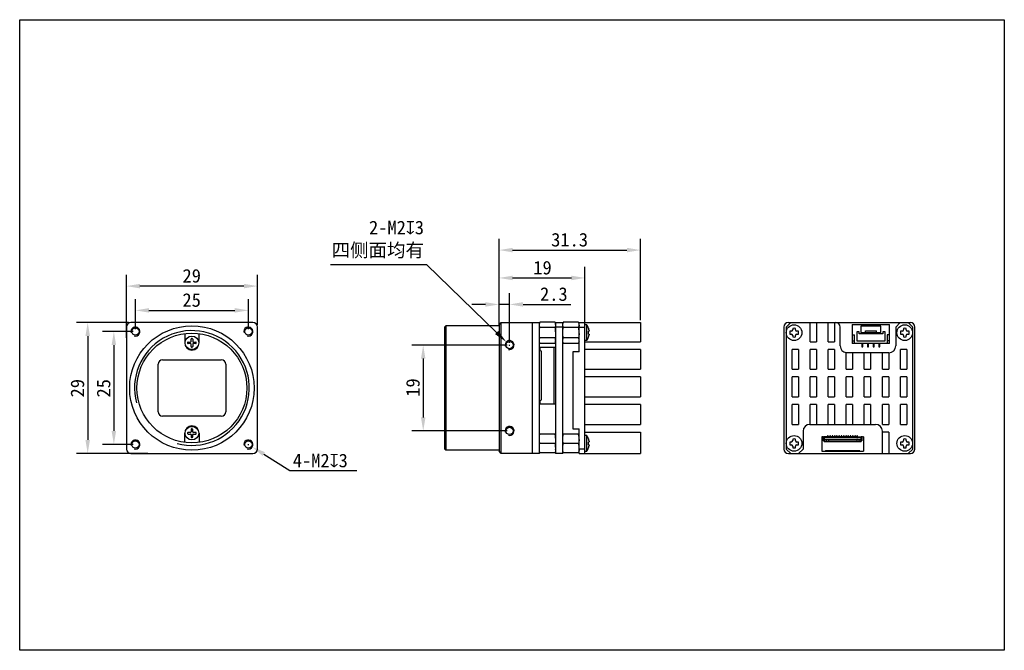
# Model space of a CAD drawing. Header units: millimetres. Extents: x 41 to 259, y 71 to 210.
import ezdxf

# ---------------------------------------------------------------- set-up
doc = ezdxf.new("R2010")
doc.units = ezdxf.units.MM
doc.header["$LTSCALE"] = 16.335
doc.header["$PDMODE"] = 3
doc.header["$PDSIZE"] = 8
doc.layers.get('0').update_dxf_attribs({"linetype": 'CONTINUOUS'})
doc.layers.get('Defpoints').update_dxf_attribs({"linetype": 'CONTINUOUS'})
for name, color, linetype in [('00_COMPONENTS', 7, 'CONTINUOUS'), ('20_ALL_FEATURES', 7, 'CONTINUOUS'), ('51__DRAFT_DIMS', 7, 'CONTINUOUS')]:
    doc.layers.add(name, color=color, linetype=linetype)
doc.styles.get("Standard").update_dxf_attribs({"font": 'simfang.ttf'})
doc.dimstyles.new('DIMSTYLE_1', dxfattribs={"dimtxt": 3, "dimasz": 3, "dimexe": 2.5, "dimexo": 0.5, "dimgap": 0.75, "dimtad": 1, "dimdsep": 46, "dimtxsty": 'Standard', "dimblk": '_FILLED', "dimblk1": '_FILLED', "dimblk2": '_FILLED', "dimcen": 0.09, "dimclrt": 3, "dimazin": 2, "dimtp": 0.2, "dimtm": 0.2, "dimtfac": 1, "dimtofl": 0, "dimtmove": 0, "dimatfit": 3, "dimldrblk": '_FILLED', "dimfxl": 1, "dimtolj": 1, "dimarcsym": 0})
doc.dimstyles.new('DIMSTYLE_2', dxfattribs={"dimtxt": 3, "dimasz": 3, "dimexe": 2.5, "dimexo": 0.5, "dimgap": 0.75, "dimtad": 1, "dimdec": 1, "dimdsep": 46, "dimtxsty": 'Standard', "dimblk": '_FILLED', "dimblk1": '_FILLED', "dimblk2": '_FILLED', "dimcen": 0.09, "dimclrt": 3, "dimadec": 1, "dimazin": 2, "dimtp": 0.1, "dimtm": 0.1, "dimtfac": 1, "dimtdec": 1, "dimtofl": 0, "dimtmove": 0, "dimatfit": 3, "dimldrblk": '_FILLED', "dimfxl": 1, "dimtolj": 1, "dimarcsym": 0})
doc.dimstyles.new('DIMSTYLE_3', dxfattribs={"dimtxt": 3, "dimasz": 3, "dimexe": 2.5, "dimexo": 0.5, "dimgap": 0.75, "dimtad": 1, "dimdec": 1, "dimdsep": 46, "dimtxsty": 'Standard', "dimblk": '_FILLED', "dimblk1": '_FILLED', "dimblk2": '_FILLED', "dimcen": 0.09, "dimclrt": 3, "dimadec": 1, "dimazin": 2, "dimtp": 0.2, "dimtm": 0.2, "dimtfac": 1, "dimtdec": 1, "dimtofl": 0, "dimtmove": 0, "dimatfit": 3, "dimldrblk": '_FILLED', "dimfxl": 1, "dimtolj": 1, "dimarcsym": 0})
doc.dimstyles.new('DIMSTYLE_4', dxfattribs={"dimtxt": 3, "dimasz": 3, "dimexe": 2.5, "dimexo": 0.5, "dimgap": 0.75, "dimtad": 1, "dimdec": 1, "dimdsep": 46, "dimtxsty": 'Standard', "dimblk": '_FILLED', "dimblk1": '_FILLED', "dimblk2": '_FILLED', "dimcen": 0.09, "dimclrt": 3, "dimadec": 1, "dimazin": 2, "dimtp": 0.3, "dimtm": 0.3, "dimtfac": 1, "dimtdec": 1, "dimtofl": 0, "dimtmove": 0, "dimatfit": 3, "dimldrblk": '_FILLED', "dimfxl": 1, "dimtolj": 1, "dimarcsym": 0})
doc.dimstyles.new('DIMSTYLE_5', dxfattribs={"dimtxt": 3, "dimasz": 3, "dimexe": 2.5, "dimexo": 0.5, "dimtad": 1, "dimdsep": 46, "dimtxsty": 'Standard', "dimblk": '_FILLED', "dimblk1": '_FILLED', "dimblk2": '_FILLED', "dimcen": 0.09, "dimclrt": 3, "dimazin": 2, "dimtp": 0.1, "dimtm": 0.1, "dimtfac": 1, "dimtofl": 0, "dimtmove": 0, "dimatfit": 1, "dimldrblk": '_FILLED', "dimfxl": 1, "dimtolj": 1, "dimarcsym": 0})

# ---------------------------------------------------------------- blocks, each defined once
blk = doc.blocks.new('_FILLED')
at = {"color": 0, "linetype": 'ByBlock'}
blk.add_solid([(0, 0), (-1, 0.167), (-1, -0.167)], dxfattribs=at)
blk = doc.blocks.new('*D1')
at = {"layer": '51__DRAFT_DIMS', "color": 0, "lineweight": -2}
for p, q in [((148.82, 138.15), (127.72, 138.15)), ((130.22, 135.15), (130.22, 122.15)), ((148.82, 119.15), (127.72, 119.15))]:
    blk.add_line(p, q, dxfattribs=at)
at = {"layer": 'Defpoints', "color": 0}
for p in [(149.32, 138.15), (130.22, 119.15), (149.32, 119.15)]:
    blk.add_point(p, dxfattribs=at)
at = {"layer": '51__DRAFT_DIMS', "color": 0, "lineweight": -2, "xscale": 3, "yscale": 3, "zscale": 3}
for p, rotation in [((130.22, 138.15), 90), ((130.22, 119.15), 270)]:
    blk.add_blockref('_FILLED', p, dxfattribs=dict(at, rotation=rotation))
at = {"layer": '51__DRAFT_DIMS', "lineweight": -3, "insert": (126.43, 128.76), "char_height": 3, "attachment_point": 2, "rotation": 90}
blk.add_mtext('\\A1;19', dxfattribs=at)
blk = doc.blocks.new('*D2')
at = {"layer": '51__DRAFT_DIMS', "color": 0, "lineweight": -2}
for p, q in [((147, 142.65), (147, 149.65)), ((149.32, 138.65), (149.32, 149.65)), ((144, 147.15), (141, 147.15)), ((152.32, 147.15), (162.91, 147.15))]:
    blk.add_line(p, q, dxfattribs=at)
at = {"layer": 'Defpoints', "color": 0}
for p in [(149.32, 147.15), (147, 142.15), (149.32, 138.15)]:
    blk.add_point(p, dxfattribs=at)
at = {"layer": '51__DRAFT_DIMS', "color": 0, "lineweight": -2, "xscale": 3, "yscale": 3, "zscale": 3}
blk.add_blockref('_FILLED', (147, 147.15), dxfattribs=at)
at = {"layer": '51__DRAFT_DIMS', "color": 0, "lineweight": -2, "xscale": 3, "yscale": 3, "zscale": 3, "rotation": 180}
blk.add_blockref('_FILLED', (149.32, 147.15), dxfattribs=at)
at = {"layer": '51__DRAFT_DIMS', "lineweight": -3, "insert": (156.07, 150.95), "char_height": 3, "attachment_point": 1}
blk.add_mtext('\\A1;2.3', dxfattribs=at)
blk = doc.blocks.new('*D3')
at = {"layer": '51__DRAFT_DIMS', "color": 0, "lineweight": -2}
for p, q in [((147, 142.65), (147, 155.51)), ((166.02, 142.65), (166.02, 155.51)), ((150, 153.01), (163.02, 153.01))]:
    blk.add_line(p, q, dxfattribs=at)
at = {"layer": 'Defpoints', "color": 0}
for p in [(166.02, 153.01), (147, 142.15), (166.02, 142.15)]:
    blk.add_point(p, dxfattribs=at)
at = {"layer": '51__DRAFT_DIMS', "color": 0, "lineweight": -2, "xscale": 3, "yscale": 3, "zscale": 3, "rotation": 180}
blk.add_blockref('_FILLED', (147, 153.01), dxfattribs=at)
at = {"layer": '51__DRAFT_DIMS', "color": 0, "lineweight": -2, "xscale": 3, "yscale": 3, "zscale": 3}
blk.add_blockref('_FILLED', (166.02, 153.01), dxfattribs=at)
at = {"layer": '51__DRAFT_DIMS', "lineweight": -3, "insert": (156.62, 156.79), "char_height": 3, "attachment_point": 2}
blk.add_mtext('\\A1;19', dxfattribs=at)
blk = doc.blocks.new('*D4')
at = {"layer": '51__DRAFT_DIMS', "color": 0, "lineweight": -2}
for p, q in [((147, 142.65), (147, 161.68)), ((178.32, 143.65), (178.32, 161.68)), ((150, 159.18), (175.32, 159.18))]:
    blk.add_line(p, q, dxfattribs=at)
at = {"layer": 'Defpoints', "color": 0}
for p in [(178.32, 159.18), (147, 142.15), (178.32, 143.15)]:
    blk.add_point(p, dxfattribs=at)
at = {"layer": '51__DRAFT_DIMS', "color": 0, "lineweight": -2, "xscale": 3, "yscale": 3, "zscale": 3, "rotation": 180}
blk.add_blockref('_FILLED', (147, 159.18), dxfattribs=at)
at = {"layer": '51__DRAFT_DIMS', "color": 0, "lineweight": -2, "xscale": 3, "yscale": 3, "zscale": 3}
blk.add_blockref('_FILLED', (178.32, 159.18), dxfattribs=at)
at = {"layer": '51__DRAFT_DIMS', "lineweight": -3, "insert": (162.62, 162.98), "char_height": 3, "attachment_point": 2}
blk.add_mtext('\\A1;31.3', dxfattribs=at)
blk = doc.blocks.new('*D5')
at = {"layer": '51__DRAFT_DIMS', "color": 0, "lineweight": -2}
for p, q in [((131.03, 155.93), (109.71, 155.93)), ((146.46, 140.94), (131.03, 155.93)), ((149.23, 138.15), (149.41, 138.15)), ((149.32, 138.06), (149.32, 138.24))]:
    blk.add_line(p, q, dxfattribs=at)
at = {"layer": 'Defpoints', "color": 0}
for p in [(148.61, 138.85), (150.04, 137.46)]:
    blk.add_point(p, dxfattribs=at)
at = {"layer": '51__DRAFT_DIMS', "color": 0, "lineweight": -2, "xscale": 3, "yscale": 3, "zscale": 3, "rotation": 315.8270021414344}
blk.add_blockref('_FILLED', (148.61, 138.85), dxfattribs=at)
at = {"layer": '51__DRAFT_DIMS', "lineweight": -3, "insert": (130.4, 165.67), "char_height": 3, "attachment_point": 3}
blk.add_mtext('\\A1;2-M2{\\fgdt;x}3\\P四侧面均有', dxfattribs=at)
blk = doc.blocks.new('*D6')
at = {"layer": '51__DRAFT_DIMS', "color": 0, "lineweight": -2}
for p, q in [((64.53, 139.75), (64.53, 153.71)), ((93.53, 142.65), (93.53, 153.71)), ((90.53, 151.21), (67.53, 151.21))]:
    blk.add_line(p, q, dxfattribs=at)
at = {"layer": 'Defpoints', "color": 0}
for p in [(64.53, 151.21), (93.53, 142.15), (64.53, 139.25)]:
    blk.add_point(p, dxfattribs=at)
at = {"layer": '51__DRAFT_DIMS', "color": 0, "lineweight": -2, "xscale": 3, "yscale": 3, "zscale": 3, "rotation": 180}
blk.add_blockref('_FILLED', (64.53, 151.21), dxfattribs=at)
at = {"layer": '51__DRAFT_DIMS', "color": 0, "lineweight": -2, "xscale": 3, "yscale": 3, "zscale": 3}
blk.add_blockref('_FILLED', (93.53, 151.21), dxfattribs=at)
at = {"layer": '51__DRAFT_DIMS', "lineweight": -3, "insert": (78.99, 154.99), "char_height": 3, "attachment_point": 2}
blk.add_mtext('\\A1;29', dxfattribs=at)
blk = doc.blocks.new('*D7')
at = {"layer": '51__DRAFT_DIMS', "color": 0, "lineweight": -2}
for p, q in [((65.03, 143.15), (53.47, 143.15)), ((55.97, 140.15), (55.97, 117.15)), ((69.31, 114.15), (53.47, 114.15))]:
    blk.add_line(p, q, dxfattribs=at)
at = {"layer": 'Defpoints', "color": 0}
for p in [(65.53, 143.15), (55.97, 114.15), (69.81, 114.15)]:
    blk.add_point(p, dxfattribs=at)
at = {"layer": '51__DRAFT_DIMS', "color": 0, "lineweight": -2, "xscale": 3, "yscale": 3, "zscale": 3}
for p, rotation in [((55.97, 143.15), 90), ((55.97, 114.15), 270)]:
    blk.add_blockref('_FILLED', p, dxfattribs=dict(at, rotation=rotation))
at = {"layer": '51__DRAFT_DIMS', "lineweight": -3, "insert": (52.19, 128.61), "char_height": 3, "attachment_point": 2, "rotation": 90}
blk.add_mtext('\\A1;29', dxfattribs=at)
blk = doc.blocks.new('*D8')
at = {"layer": '51__DRAFT_DIMS', "color": 0, "lineweight": -2}
for p, q in [((66.53, 141.65), (66.53, 148.34)), ((91.53, 141.65), (91.53, 148.34)), ((69.53, 145.84), (88.53, 145.84))]:
    blk.add_line(p, q, dxfattribs=at)
at = {"layer": 'Defpoints', "color": 0}
for p in [(91.53, 145.84), (66.53, 141.15), (91.53, 141.15)]:
    blk.add_point(p, dxfattribs=at)
at = {"layer": '51__DRAFT_DIMS', "color": 0, "lineweight": -2, "xscale": 3, "yscale": 3, "zscale": 3, "rotation": 180}
blk.add_blockref('_FILLED', (66.53, 145.84), dxfattribs=at)
at = {"layer": '51__DRAFT_DIMS', "color": 0, "lineweight": -2, "xscale": 3, "yscale": 3, "zscale": 3}
blk.add_blockref('_FILLED', (91.53, 145.84), dxfattribs=at)
at = {"layer": '51__DRAFT_DIMS', "lineweight": -3, "insert": (78.98, 149.63), "char_height": 3, "attachment_point": 2}
blk.add_mtext('\\A1;25', dxfattribs=at)
blk = doc.blocks.new('*D9')
at = {"layer": '51__DRAFT_DIMS', "color": 0, "lineweight": -2}
for p, q in [((66.03, 141.15), (59.26, 141.15)), ((61.76, 138.15), (61.76, 119.15)), ((66.03, 116.15), (59.26, 116.15))]:
    blk.add_line(p, q, dxfattribs=at)
at = {"layer": 'Defpoints', "color": 0}
for p in [(66.53, 141.15), (61.76, 116.15), (66.53, 116.15)]:
    blk.add_point(p, dxfattribs=at)
at = {"layer": '51__DRAFT_DIMS', "color": 0, "lineweight": -2, "xscale": 3, "yscale": 3, "zscale": 3}
for p, rotation in [((61.76, 141.15), 90), ((61.76, 116.15), 270)]:
    blk.add_blockref('_FILLED', p, dxfattribs=dict(at, rotation=rotation))
at = {"layer": '51__DRAFT_DIMS', "lineweight": -3, "insert": (57.98, 128.6), "char_height": 3, "attachment_point": 2, "rotation": 90}
blk.add_mtext('\\A1;25', dxfattribs=at)
blk = doc.blocks.new('*D10')
at = {"layer": '51__DRAFT_DIMS', "color": 0, "lineweight": -2}
for p, q in [((91.44, 116.15), (91.62, 116.15)), ((91.53, 116.06), (91.53, 116.24)), ((94.93, 114.04), (100.74, 110.42)), ((100.74, 110.42), (115.5, 110.42))]:
    blk.add_line(p, q, dxfattribs=at)
at = {"layer": 'Defpoints', "color": 0}
for p in [(90.68, 116.68), (92.38, 115.62)]:
    blk.add_point(p, dxfattribs=at)
at = {"layer": '51__DRAFT_DIMS', "color": 0, "lineweight": -2, "xscale": 3, "yscale": 3, "zscale": 3, "rotation": 148.0996718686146}
blk.add_blockref('_FILLED', (92.38, 115.62), dxfattribs=at)
at = {"layer": '51__DRAFT_DIMS', "lineweight": -3, "insert": (101.36, 114.11), "char_height": 3, "attachment_point": 1}
blk.add_mtext('\\A1;4-M2{\\fgdt;x}3', dxfattribs=at)

msp = doc.modelspace()

# ---------------------------------------------------------------- linework, layer by layer
at = {"color": 8}
msp.add_line((149.324, 147.151), (147.004, 147.151), dxfattribs=at)
msp.add_lwpolyline([(40.923, 210.17), (258.818, 210.17), (258.818, 70.603), (40.923, 70.603)], close=True)
at = {"color": 8, "lineweight": -3}
for centre, radius in [((66.533, 141.153), 1), ((91.533, 141.153), 1), ((79.033, 128.653), 12.7), ((149.324, 138.153), 1), ((149.324, 119.153), 1), ((66.533, 116.153), 1), ((91.533, 116.153), 1)]:
    msp.add_arc(centre, radius, 255, 195, dxfattribs=at)
at = {"layer": '00_COMPONENTS', "color": 7}
for p, q in [((218.66, 117.853), (218.45, 117.853)), ((218.45, 117.853), (218.45, 114.653)), ((218.76, 117.753), (218.66, 117.853)), ((218.76, 117.753), (218.76, 116.953)), ((218.925, 117.853), (218.775, 117.853)), ((218.775, 117.853), (218.775, 116.973)), ((218.925, 116.973), (218.925, 117.853)), ((219.04, 117.853), (218.94, 117.753)), ((218.94, 117.753), (218.94, 117.483)), ((219.655, 117.853), (219.04, 117.853)), ((219.31, 117.853), (219.31, 117.633)), ((219.705, 117.753), (219.31, 117.753)), ((219.655, 117.853), (219.705, 117.753)), ((219.705, 117.633), (219.705, 117.753)), ((219.865, 118.053), (219.715, 118.053)), ((219.715, 118.053), (219.715, 117.633)), ((219.865, 117.633), (219.865, 118.053)), ((219.875, 117.753), (219.925, 117.853)), ((220.205, 117.753), (219.875, 117.753)), ((219.875, 117.753), (219.875, 117.633)), ((220.155, 117.853), (219.925, 117.853)), ((220.155, 117.853), (220.205, 117.753)), ((220.205, 117.633), (220.205, 117.753)), ((220.365, 118.053), (220.215, 118.053)), ((220.215, 118.053), (220.215, 117.633)), ((220.365, 117.633), (220.365, 118.053)), ((220.375, 117.753), (220.425, 117.853)), ((220.705, 117.753), (220.375, 117.753)), ((220.375, 117.753), (220.375, 117.633)), ((220.655, 117.853), (220.425, 117.853)), ((220.655, 117.853), (220.705, 117.753)), ((220.705, 117.633), (220.705, 117.753)), ((220.865, 118.053), (220.715, 118.053)), ((220.715, 118.053), (220.715, 117.633)), ((220.865, 117.633), (220.865, 118.053)), ((220.875, 117.753), (220.925, 117.853)), ((221.205, 117.753), (220.875, 117.753)), ((220.875, 117.753), (220.875, 117.633)), ((221.155, 117.853), (220.925, 117.853)), ((221.155, 117.853), (221.205, 117.753)), ((221.205, 117.633), (221.205, 117.753)), ((221.365, 118.053), (221.215, 118.053)), ((221.215, 118.053), (221.215, 117.633)), ((221.365, 117.633), (221.365, 118.053)), ((221.375, 117.753), (221.425, 117.853)), ((221.705, 117.753), (221.375, 117.753)), ((221.375, 117.753), (221.375, 117.633)), ((221.655, 117.853), (221.425, 117.853)), ((221.655, 117.853), (221.705, 117.753)), ((221.705, 117.633), (221.705, 117.753)), ((221.865, 118.053), (221.715, 118.053)), ((221.715, 118.053), (221.715, 117.633)), ((221.865, 117.633), (221.865, 118.053)), ((221.875, 117.753), (221.925, 117.853)), ((222.205, 117.753), (221.875, 117.753)), ((221.875, 117.753), (221.875, 117.633)), ((222.155, 117.853), (221.925, 117.853)), ((222.155, 117.853), (222.205, 117.753)), ((222.205, 117.633), (222.205, 117.753)), ((222.365, 118.053), (222.215, 118.053)), ((222.215, 118.053), (222.215, 117.633)), ((222.365, 117.633), (222.365, 118.053)), ((222.375, 117.753), (222.425, 117.853)), ((222.705, 117.753), (222.375, 117.753)), ((222.375, 117.753), (222.375, 117.633)), ((222.655, 117.853), (222.425, 117.853)), ((222.655, 117.853), (222.705, 117.753)), ((222.705, 117.633), (222.705, 117.753)), ((222.865, 118.053), (222.715, 118.053)), ((222.715, 118.053), (222.715, 117.633)), ((222.865, 117.633), (222.865, 118.053)), ((222.875, 117.753), (222.925, 117.853)), ((223.205, 117.753), (222.875, 117.753)), ((222.875, 117.753), (222.875, 117.633)), ((223.155, 117.853), (222.925, 117.853)), ((223.155, 117.853), (223.205, 117.753)), ((223.205, 117.633), (223.205, 117.753)), ((223.365, 118.053), (223.215, 118.053)), ((223.215, 118.053), (223.215, 117.633)), ((223.365, 117.633), (223.365, 118.053)), ((223.375, 117.753), (223.425, 117.853)), ((223.705, 117.753), (223.375, 117.753)), ((223.375, 117.753), (223.375, 117.633)), ((223.655, 117.853), (223.425, 117.853)), ((223.655, 117.853), (223.705, 117.753)), ((223.705, 117.633), (223.705, 117.753)), ((223.865, 118.053), (223.715, 118.053)), ((223.715, 118.053), (223.715, 117.633)), ((223.865, 117.633), (223.865, 118.053)), ((223.875, 117.753), (223.925, 117.853)), ((224.205, 117.753), (223.875, 117.753)), ((223.875, 117.753), (223.875, 117.633)), ((224.155, 117.853), (223.925, 117.853)), ((224.155, 117.853), (224.205, 117.753)), ((224.205, 117.633), (224.205, 117.753)), ((224.365, 118.053), (224.215, 118.053)), ((224.215, 118.053), (224.215, 117.633)), ((224.365, 117.633), (224.365, 118.053)), ((224.375, 117.753), (224.425, 117.853)), ((224.705, 117.753), (224.375, 117.753)), ((224.375, 117.753), (224.375, 117.633)), ((224.655, 117.853), (224.425, 117.853)), ((224.655, 117.853), (224.705, 117.753)), ((224.705, 117.633), (224.705, 117.753)), ((224.865, 118.053), (224.715, 118.053)), ((224.715, 118.053), (224.715, 117.633)), ((224.865, 117.633), (224.865, 118.053)), ((224.875, 117.753), (224.925, 117.853)), ((225.205, 117.753), (224.875, 117.753)), ((224.875, 117.753), (224.875, 117.633)), ((225.155, 117.853), (224.925, 117.853)), ((225.155, 117.853), (225.205, 117.753)), ((225.205, 117.633), (225.205, 117.753)), ((225.365, 118.053), (225.215, 118.053)), ((225.215, 118.053), (225.215, 117.633)), ((225.365, 117.633), (225.365, 118.053)), ((225.375, 117.753), (225.425, 117.853)), ((225.705, 117.753), (225.375, 117.753)), ((225.375, 117.753), (225.375, 117.633)), ((225.655, 117.853), (225.425, 117.853)), ((225.655, 117.853), (225.705, 117.753)), ((225.705, 117.633), (225.705, 117.753)), ((225.865, 118.053), (225.715, 118.053)), ((225.715, 118.053), (225.715, 117.633)), ((225.865, 117.633), (225.865, 118.053)), ((225.875, 117.753), (225.925, 117.853)), ((226.205, 117.753), (225.875, 117.753)), ((225.875, 117.753), (225.875, 117.633)), ((226.155, 117.853), (225.925, 117.853)), ((226.155, 117.853), (226.205, 117.753)), ((226.205, 117.633), (226.205, 117.753)), ((226.365, 118.053), (226.215, 118.053)), ((226.215, 118.053), (226.215, 117.633)), ((226.255, 117.778), (226.215, 117.678)), ((226.325, 117.778), (226.255, 117.778)), ((226.325, 117.778), (226.365, 117.678)), ((226.365, 117.633), (226.365, 118.053)), ((226.375, 117.753), (226.425, 117.853)), ((226.77, 117.753), (226.375, 117.753)), ((226.375, 117.753), (226.375, 117.633)), ((226.425, 117.853), (227.04, 117.853)), ((226.77, 117.633), (226.77, 117.853)), ((227.14, 117.753), (227.04, 117.853)), ((227.14, 117.483), (227.14, 117.753)), ((227.305, 117.853), (227.155, 117.853)), ((227.155, 117.853), (227.155, 116.973)), ((227.305, 116.973), (227.305, 117.853)), ((227.42, 117.853), (227.32, 117.753)), ((227.32, 117.753), (227.32, 116.953)), ((227.63, 117.853), (227.42, 117.853)), ((227.63, 117.853), (227.63, 114.653)), ((218.955, 116.953), (218.76, 116.953)), ((218.775, 116.973), (218.925, 116.973)), ((218.955, 117.483), (218.925, 117.483)), ((218.94, 117.119), (218.94, 116.953)), ((227.125, 117.633), (218.955, 117.633)), ((218.955, 117.633), (218.955, 116.803)), ((218.955, 117.226), (227.125, 117.226)), ((219.455, 117.083), (218.955, 117.083)), ((218.955, 116.803), (227.125, 116.803)), ((219.913, 117.169), (219.455, 117.169)), ((219.455, 117.169), (219.455, 116.803)), ((219.913, 117.169), (219.913, 116.803)), ((226.167, 117.083), (219.913, 117.083)), ((226.625, 117.169), (226.167, 117.169)), ((226.167, 117.169), (226.167, 116.803)), ((226.215, 117.654), (226.365, 117.654)), ((226.305, 116.823), (226.245, 116.823)), ((226.245, 116.823), (226.245, 116.803)), ((226.275, 116.823), (226.275, 116.803)), ((226.305, 116.823), (226.305, 116.803)), ((226.625, 117.169), (226.625, 116.803)), ((227.125, 117.083), (226.625, 117.083)), ((227.125, 116.803), (227.125, 117.633)), ((227.155, 117.483), (227.125, 117.483)), ((227.32, 116.953), (227.125, 116.953)), ((227.14, 116.953), (227.14, 117.119)), ((227.155, 116.973), (227.305, 116.973)), ((218.45, 114.653), (227.63, 114.653)), ((219.205, 114.653), (219.225, 114.753)), ((226.855, 114.753), (219.225, 114.753)), ((226.855, 114.753), (226.875, 114.653))]:
    msp.add_line(p, q, dxfattribs=at)
for centre, start, end in [((218.905, 117.083), 45.35828, 66.32992), ((227.175, 117.083), 113.67008, 180)]:
    msp.add_arc(centre, 0.05, start, end, dxfattribs=at)
at = {"layer": '20_ALL_FEATURES', "lineweight": 30}
for p, q in [((64.533, 142.153), (64.533, 115.153)), ((92.533, 143.153), (65.533, 143.153)), ((93.533, 115.153), (93.533, 142.153)), ((134.964, 142.125), (135.264, 142.425)), ((134.964, 142.125), (134.964, 115.181)), ((135.264, 142.425), (135.264, 114.881)), ((147.004, 142.425), (135.264, 142.425)), ((147.004, 142.653), (147.504, 143.153)), ((147.004, 142.653), (147.004, 114.653)), ((147.504, 114.153), (147.504, 143.153)), ((147.504, 143.153), (154.324, 143.153)), ((154.324, 143.153), (154.324, 114.153)), ((154.324, 143.153), (155.924, 143.153)), ((155.924, 114.153), (155.924, 143.153)), ((159.424, 143.212), (156.024, 143.212)), ((159.424, 142.058), (156.024, 142.058)), ((159.524, 143.153), (159.524, 114.153)), ((159.524, 143.153), (161.124, 143.153)), ((161.124, 142.153), (159.524, 142.153)), ((161.124, 114.153), (161.124, 143.153)), ((164.624, 143.212), (161.224, 143.212)), ((164.624, 142.058), (161.224, 142.058)), ((164.644, 143.153), (178.324, 143.153)), ((164.724, 136.653), (164.724, 143.153)), ((164.724, 142.153), (166.024, 142.153)), ((166.024, 114.153), (166.024, 143.153)), ((166.424, 142.64), (166.024, 142.64)), ((166.424, 139.165), (166.424, 142.64)), ((166.795, 141.874), (166.782, 141.861)), ((178.324, 143.153), (178.324, 138.903)), ((210.04, 142.153), (210.04, 116.506)), ((210.54, 142.153), (211.54, 143.153)), ((210.54, 142.153), (210.54, 115.153)), ((211.04, 143.153), (238.04, 143.153)), ((211.99, 141.861), (211.99, 141.503)), ((212.59, 141.503), (212.59, 141.861)), ((215.84, 138.903), (215.84, 143.153)), ((217.24, 143.153), (217.24, 138.903)), ((219.84, 138.903), (219.84, 143.153)), ((221.24, 143.153), (221.24, 138.903)), ((222.504, 137.969), (222.504, 142.153)), ((225.172, 142.719), (225.172, 138.469)), ((225.172, 142.719), (233.422, 142.719)), ((227.072, 142.319), (227.072, 140.919)), ((231.522, 142.319), (227.072, 142.319)), ((231.522, 140.919), (231.522, 142.319)), ((233.422, 138.469), (233.422, 142.719)), ((234.79, 142.153), (235.79, 143.153)), ((234.79, 142.153), (234.79, 137.969)), ((236.49, 141.861), (236.49, 141.503)), ((237.09, 141.503), (237.09, 141.861)), ((237.54, 143.153), (238.54, 142.153)), ((238.54, 115.153), (238.54, 142.153)), ((239.04, 140.8), (239.04, 142.153)), ((77.433, 140.697), (77.433, 138.653)), ((78.853, 138.933), (78.853, 139.499)), ((79.213, 139.499), (79.213, 138.933)), ((80.633, 138.653), (80.633, 140.697)), ((159.424, 139.748), (156.024, 139.748)), ((164.624, 139.748), (161.224, 139.748)), ((166.892, 141.203), (166.782, 141.203)), ((166.782, 140.603), (166.892, 140.603)), ((166.795, 139.932), (166.782, 139.945)), ((211.69, 141.203), (211.332, 141.203)), ((211.332, 140.603), (211.69, 140.603)), ((211.99, 140.303), (211.99, 139.945)), ((212.59, 139.945), (212.59, 140.303)), ((213.248, 141.203), (212.89, 141.203)), ((212.89, 140.603), (213.248, 140.603)), ((225.172, 140.419), (225.672, 140.419)), ((225.672, 138.469), (225.672, 140.419)), ((226.172, 141.119), (226.172, 139.069)), ((226.672, 141.119), (226.172, 141.119)), ((226.672, 140.619), (226.672, 141.119)), ((231.922, 140.619), (226.672, 140.619)), ((227.072, 140.919), (231.522, 140.919)), ((228.072, 140.919), (228.072, 141.319)), ((228.072, 141.319), (230.522, 141.319)), ((230.522, 140.919), (230.522, 141.319)), ((231.922, 141.119), (231.922, 140.619)), ((232.422, 141.119), (231.922, 141.119)), ((232.422, 139.069), (232.422, 141.119)), ((232.922, 140.419), (232.922, 138.469)), ((233.422, 140.419), (232.922, 140.419)), ((236.19, 141.203), (235.832, 141.203)), ((235.832, 140.603), (236.19, 140.603)), ((236.49, 140.303), (236.49, 139.945)), ((237.09, 139.945), (237.09, 140.303)), ((237.748, 141.203), (237.39, 141.203)), ((237.39, 140.603), (237.748, 140.603)), ((239.04, 115.153), (239.04, 140.8)), ((78.186, 138.833), (78.753, 138.833)), ((78.753, 138.473), (78.186, 138.473)), ((78.853, 137.807), (78.853, 138.373)), ((79.213, 138.373), (79.213, 137.807)), ((79.313, 138.833), (79.879, 138.833)), ((79.879, 138.473), (79.313, 138.473)), ((156.024, 138.594), (155.924, 138.894)), ((156.024, 138.594), (159.424, 138.594)), ((156.124, 136.902), (156.124, 137.702)), ((156.124, 137.702), (159.524, 137.702)), ((159.174, 125.102), (159.174, 137.702)), ((159.524, 138.894), (159.424, 138.594)), ((161.224, 138.594), (164.624, 138.594)), ((164.724, 138.894), (164.624, 138.594)), ((166.424, 139.165), (166.024, 139.165)), ((166.024, 138.903), (178.324, 138.903)), ((215.84, 138.903), (217.24, 138.903)), ((219.84, 138.903), (221.24, 138.903)), ((225.172, 139.069), (225.672, 139.069)), ((233.422, 138.469), (225.172, 138.469)), ((226.172, 139.069), (232.422, 139.069)), ((227.322, 138.469), (227.322, 137.769)), ((227.322, 137.769), (227.522, 137.769)), ((227.522, 137.769), (227.522, 138.469)), ((228.572, 138.469), (228.572, 137.769)), ((228.572, 137.769), (228.772, 137.769)), ((228.772, 137.769), (228.772, 138.469)), ((229.822, 138.469), (229.822, 137.769)), ((229.822, 137.769), (230.022, 137.769)), ((230.022, 137.769), (230.022, 138.469)), ((231.072, 138.469), (231.072, 137.769)), ((231.072, 137.769), (231.272, 137.769)), ((231.272, 137.769), (231.272, 138.469)), ((233.422, 139.069), (232.922, 139.069)), ((155.924, 137.162), (156.124, 137.162)), ((156.374, 136.802), (156.124, 136.902)), ((156.374, 126.002), (156.374, 136.802)), ((163.324, 136.653), (163.324, 119.653)), ((164.724, 136.653), (163.324, 136.653)), ((178.324, 137.203), (166.024, 137.203)), ((178.324, 137.203), (178.324, 132.803)), ((211.84, 132.803), (211.84, 137.203)), ((213.24, 137.203), (211.84, 137.203)), ((213.24, 137.203), (213.24, 132.803)), ((215.84, 132.803), (215.84, 137.203)), ((217.24, 137.203), (215.84, 137.203)), ((217.24, 137.203), (217.24, 132.803)), ((219.84, 132.803), (219.84, 137.203)), ((221.24, 137.203), (219.84, 137.203)), ((221.24, 137.203), (221.24, 132.803)), ((223.84, 132.803), (223.84, 136.469)), ((233.29, 136.469), (223.84, 136.469)), ((225.24, 136.469), (225.24, 132.803)), ((227.84, 132.803), (227.84, 136.469)), ((229.24, 136.469), (229.24, 132.803)), ((231.84, 132.803), (231.84, 136.469)), ((233.24, 136.469), (233.24, 132.803)), ((237.24, 137.203), (235.84, 137.203)), ((235.84, 132.803), (235.84, 137.203)), ((237.24, 137.203), (237.24, 132.803)), ((71.533, 123.403), (71.533, 133.903)), ((72.533, 134.903), (85.533, 134.903)), ((86.533, 133.903), (86.533, 123.403)), ((166.024, 132.803), (178.324, 132.803)), ((178.324, 131.103), (166.024, 131.103)), ((178.324, 131.103), (178.324, 126.703)), ((211.84, 132.803), (213.24, 132.803)), ((211.84, 126.703), (211.84, 131.103)), ((213.24, 131.103), (211.84, 131.103)), ((213.24, 131.103), (213.24, 126.703)), ((215.84, 132.803), (217.24, 132.803)), ((215.84, 126.703), (215.84, 131.103)), ((217.24, 131.103), (215.84, 131.103)), ((217.24, 131.103), (217.24, 126.703)), ((219.84, 132.803), (221.24, 132.803)), ((219.84, 126.703), (219.84, 131.103)), ((221.24, 131.103), (219.84, 131.103)), ((221.24, 131.103), (221.24, 126.703)), ((223.84, 132.803), (225.24, 132.803)), ((223.84, 126.703), (223.84, 131.103)), ((225.24, 131.103), (223.84, 131.103)), ((225.24, 131.103), (225.24, 126.703)), ((227.84, 132.803), (229.24, 132.803)), ((229.24, 131.103), (227.84, 131.103)), ((227.84, 126.703), (227.84, 131.103)), ((229.24, 131.103), (229.24, 126.703)), ((231.84, 132.803), (233.24, 132.803)), ((233.24, 131.103), (231.84, 131.103)), ((231.84, 126.703), (231.84, 131.103)), ((233.24, 131.103), (233.24, 126.703)), ((235.84, 132.803), (237.24, 132.803)), ((237.24, 131.103), (235.84, 131.103)), ((235.84, 126.703), (235.84, 131.103)), ((237.24, 131.103), (237.24, 126.703)), ((166.024, 126.703), (178.324, 126.703)), ((211.84, 126.703), (213.24, 126.703)), ((215.84, 126.703), (217.24, 126.703)), ((219.84, 126.703), (221.24, 126.703)), ((223.84, 126.703), (225.24, 126.703)), ((227.84, 126.703), (229.24, 126.703)), ((231.84, 126.703), (233.24, 126.703)), ((235.84, 126.703), (237.24, 126.703)), ((156.124, 125.642), (155.924, 125.642)), ((156.124, 125.902), (156.374, 126.002)), ((156.124, 125.102), (156.124, 125.902)), ((159.524, 125.102), (156.124, 125.102)), ((178.324, 125.003), (166.024, 125.003)), ((178.324, 125.003), (178.324, 120.603)), ((211.84, 120.603), (211.84, 125.003)), ((213.24, 125.003), (211.84, 125.003)), ((213.24, 125.003), (213.24, 120.603)), ((215.84, 120.603), (215.84, 125.003)), ((217.24, 125.003), (215.84, 125.003)), ((217.24, 125.003), (217.24, 120.603)), ((219.84, 120.603), (219.84, 125.003)), ((221.24, 125.003), (219.84, 125.003)), ((221.24, 125.003), (221.24, 120.603)), ((225.24, 125.003), (223.84, 125.003)), ((223.84, 120.603), (223.84, 125.003)), ((225.24, 125.003), (225.24, 120.603)), ((229.24, 125.003), (227.84, 125.003)), ((227.84, 120.603), (227.84, 125.003)), ((229.24, 125.003), (229.24, 120.603)), ((233.24, 125.003), (231.84, 125.003)), ((231.84, 120.603), (231.84, 125.003)), ((233.24, 125.003), (233.24, 120.603)), ((237.24, 125.003), (235.84, 125.003)), ((235.84, 120.603), (235.84, 125.003)), ((237.24, 125.003), (237.24, 120.603)), ((85.533, 122.403), (72.533, 122.403)), ((166.024, 120.603), (178.324, 120.603)), ((211.84, 120.603), (213.24, 120.603)), ((215.79, 120.603), (230.34, 120.603)), ((231.84, 120.603), (233.24, 120.603)), ((235.84, 120.603), (237.24, 120.603)), ((77.433, 116.609), (77.433, 118.653)), ((78.753, 118.833), (78.186, 118.833)), ((78.186, 118.473), (78.753, 118.473)), ((78.853, 119.499), (78.853, 118.933)), ((78.853, 118.373), (78.853, 117.807)), ((79.213, 118.933), (79.213, 119.499)), ((79.213, 117.807), (79.213, 118.373)), ((79.879, 118.833), (79.313, 118.833)), ((79.313, 118.473), (79.879, 118.473)), ((80.633, 118.653), (80.633, 116.609)), ((159.524, 118.403), (155.924, 118.403)), ((164.724, 118.403), (161.124, 118.403)), ((163.324, 119.653), (164.724, 119.653)), ((164.724, 114.153), (164.724, 119.653)), ((166.024, 118.903), (178.324, 118.903)), ((166.424, 118.14), (166.024, 118.14)), ((166.424, 114.665), (166.424, 118.14)), ((178.324, 118.903), (178.324, 114.153)), ((214.29, 119.103), (214.29, 115.153)), ((231.84, 114.153), (231.84, 119.103)), ((233.24, 118.903), (231.84, 118.903)), ((233.24, 118.903), (233.24, 114.153)), ((159.424, 116.403), (156.024, 116.403)), ((164.624, 116.403), (161.224, 116.403)), ((166.795, 117.374), (166.782, 117.361)), ((166.892, 116.703), (166.782, 116.703)), ((166.782, 116.103), (166.892, 116.103)), ((210.04, 116.506), (210.04, 115.153)), ((211.69, 116.703), (211.332, 116.703)), ((211.332, 116.103), (211.69, 116.103)), ((211.99, 117.361), (211.99, 117.003)), ((211.99, 115.803), (211.99, 115.445)), ((212.59, 117.003), (212.59, 117.361)), ((212.59, 115.445), (212.59, 115.803)), ((213.248, 116.703), (212.89, 116.703)), ((212.89, 116.103), (213.248, 116.103)), ((236.19, 116.703), (235.832, 116.703)), ((235.832, 116.103), (236.19, 116.103)), ((236.49, 117.361), (236.49, 117.003)), ((236.49, 115.803), (236.49, 115.445)), ((237.09, 117.003), (237.09, 117.361)), ((237.09, 115.445), (237.09, 115.803)), ((237.748, 116.703), (237.39, 116.703)), ((237.39, 116.103), (237.748, 116.103)), ((65.533, 114.153), (92.533, 114.153)), ((134.964, 115.181), (135.264, 114.881)), ((147.004, 114.881), (135.264, 114.881)), ((147.504, 114.153), (147.004, 114.653)), ((154.324, 114.153), (147.504, 114.153)), ((155.924, 114.153), (154.324, 114.153)), ((155.924, 114.403), (159.524, 114.403)), ((161.124, 114.153), (159.524, 114.153)), ((161.124, 114.403), (164.724, 114.403)), ((166.024, 115.153), (164.724, 115.153)), ((164.724, 114.153), (178.324, 114.153)), ((166.024, 114.665), (166.424, 114.665)), ((166.782, 115.445), (166.795, 115.432)), ((211.54, 114.153), (210.54, 115.153)), ((211.04, 114.153), (238.04, 114.153)), ((214.29, 115.153), (213.29, 114.153)), ((238.54, 115.153), (237.54, 114.153))]:
    msp.add_line(p, q, dxfattribs=at)
for centre, radius in [((79.033, 128.653), 13.772), ((66.533, 141.153), 0.8), ((91.533, 141.153), 0.8), ((212.29, 140.903), 1.737), ((236.79, 140.903), 1.737), ((79.033, 128.653), 12.15), ((79.033, 138.653), 1.5), ((149.324, 138.153), 0.8), ((79.033, 118.653), 1.5), ((149.324, 119.153), 0.8), ((212.29, 116.403), 1.737), ((236.79, 116.403), 1.737), ((66.533, 116.153), 0.8), ((91.533, 116.153), 0.8)]:
    msp.add_circle(centre, radius, dxfattribs=at)
for centre, radius, start, end in [((65.533, 142.153), 1, 90, 180), ((92.533, 142.153), 1, 0, 90), ((158.883, 142.093), 3.07, 160.25547, 164.51726), ((157.405, 142.588), 1.479, 192.68909, 194.74769), ((157.319, 142.564), 1.39, 194.69085, 201.37004), ((157.359, 142.694), 1.432, 163.02975, 165.17663), ((157.315, 142.708), 1.386, 158.6338, 163.03241), ((158.114, 142.701), 1.407, 14.66215, 21.32725), ((158.13, 142.564), 1.39, 338.6402, 343.55872), ((156.566, 142.093), 3.07, 15.48274, 19.74453), ((158.062, 142.584), 1.46, 343.56566, 347.3048), ((158.041, 142.681), 1.482, 12.5774, 14.68004), ((164.083, 142.093), 3.07, 160.25547, 164.51726), ((162.605, 142.588), 1.479, 192.68909, 194.74769), ((162.519, 142.564), 1.39, 194.69085, 201.37004), ((162.559, 142.694), 1.432, 163.02975, 165.17663), ((162.515, 142.708), 1.386, 158.6338, 163.03241), ((163.314, 142.701), 1.407, 14.66215, 21.32725), ((163.33, 142.564), 1.39, 338.6402, 343.55872), ((161.766, 142.093), 3.07, 15.48274, 19.74453), ((163.262, 142.584), 1.46, 343.56566, 347.3048), ((163.241, 142.681), 1.482, 12.5774, 14.68004), ((162.802, 140.417), 4.25, 20.038, 31.54007), ((163.08, 140.536), 3.933, 14.23682, 19.69476), ((211.04, 142.153), 1, 90, 180), ((212.29, 138.214), 3.659, 85.29737, 94.70266), ((221.504, 142.153), 1, 0, 90), ((236.79, 138.219), 3.655, 85.28259, 94.71765), ((238.04, 142.153), 1, 0, 90), ((78.953, 139.499), 0.1, 95.40054, 180), ((79.033, 138.653), 0.95, 84.59946, 95.40054), ((79.113, 139.499), 0.1, 0, 84.59946), ((162.802, 141.389), 4.25, 328.45993, 339.962), ((163.14, 140.902), 3.655, 355.28235, 4.71741), ((163.08, 141.27), 3.933, 340.30493, 345.76287), ((214.975, 140.902), 3.655, 175.28259, 184.71765), ((211.69, 141.503), 0.3, 270, 359.99997), ((211.69, 140.303), 0.3, 0.00003, 90), ((212.29, 143.592), 3.659, 265.2975, 274.70282), ((212.89, 141.503), 0.3, 180.00003, 270), ((212.89, 140.303), 0.3, 90, 179.99997), ((209.606, 140.902), 3.655, 355.28233, 4.71738), ((236.79, 140.903), 2.009, 174.45396, 185.54592), ((239.479, 140.903), 3.659, 175.2975, 184.70282), ((236.19, 141.503), 0.3, 270.00003, 360), ((236.19, 140.303), 0.3, 0, 89.99997), ((236.79, 143.587), 3.655, 265.28233, 274.71738), ((237.39, 141.503), 0.3, 180, 269.99997), ((237.39, 140.303), 0.3, 90.00003, 180), ((234.101, 140.903), 3.659, 355.29737, 4.70266), ((79.033, 138.653), 1.6, 180, 360), ((79.033, 138.653), 0.95, 174.59946, 185.40054), ((78.186, 138.733), 0.1, 90, 174.59946), ((78.186, 138.573), 0.1, 185.40054, 270), ((78.753, 138.933), 0.1, 270, 360), ((78.753, 138.373), 0.1, 360, 90), ((78.953, 137.807), 0.1, 180, 264.59946), ((79.033, 138.653), 0.95, 264.59946, 275.40054), ((79.113, 137.807), 0.1, 275.40054, 360), ((79.313, 138.933), 0.1, 180, 270), ((79.313, 138.373), 0.1, 90, 180), ((79.879, 138.733), 0.1, 5.40054, 90), ((79.879, 138.573), 0.1, 270, 354.59946), ((79.033, 138.653), 0.95, 354.59946, 5.40054), ((224.004, 137.969), 1.5, 180, 264.91789), ((233.29, 137.969), 1.5, 270, 359.99903), ((72.533, 133.903), 1, 90, 180), ((85.533, 133.903), 1, 0, 90), ((72.533, 123.403), 1, 180, 270), ((85.533, 123.403), 1, 270, 360), ((79.033, 118.653), 1.6, 0, 180), ((215.79, 119.103), 1.5, 90, 180), ((230.34, 119.103), 1.5, 0, 90), ((79.033, 118.653), 0.95, 174.59946, 185.40054), ((78.186, 118.733), 0.1, 90, 174.59946), ((78.186, 118.573), 0.1, 185.40054, 270), ((78.753, 118.933), 0.1, 270, 0), ((78.753, 118.373), 0.1, 0, 90), ((78.953, 119.499), 0.1, 95.40054, 180), ((78.953, 117.807), 0.1, 180, 264.59946), ((79.033, 118.653), 0.95, 84.59946, 95.40054), ((79.033, 118.653), 0.95, 264.59946, 275.40054), ((79.113, 119.499), 0.1, 0, 84.59946), ((79.113, 117.807), 0.1, 275.40054, 360), ((79.313, 118.933), 0.1, 180, 270), ((79.313, 118.373), 0.1, 90, 180), ((79.879, 118.733), 0.1, 5.40054, 90), ((79.879, 118.573), 0.1, 270, 354.59946), ((79.033, 118.653), 0.95, 354.59946, 5.40054), ((162.802, 115.917), 4.25, 20.03815, 31.53999), ((163.08, 116.036), 3.933, 14.23678, 19.69481), ((163.136, 116.403), 3.659, 355.29734, 4.70263), ((163.08, 116.77), 3.933, 340.30507, 345.7631), ((214.979, 116.403), 3.659, 175.29737, 184.70266), ((211.69, 117.003), 0.3, 270.00003, 360), ((211.69, 115.803), 0.3, 0, 89.99997), ((212.291, 113.719), 3.655, 85.28233, 94.71738), ((212.89, 117.003), 0.3, 180, 269.99997), ((212.89, 115.803), 0.3, 90.00003, 180), ((209.601, 116.403), 3.659, 355.2975, 4.70282), ((212.29, 116.403), 2.009, 354.4555, 5.5445), ((239.474, 116.404), 3.655, 175.28233, 184.71738), ((236.19, 117.003), 0.3, 270, 359.99997), ((236.19, 115.803), 0.3, 0.00003, 90), ((236.79, 113.714), 3.659, 85.2975, 94.70282), ((237.39, 117.003), 0.3, 180.00003, 270), ((237.39, 115.803), 0.3, 90, 179.99997), ((234.106, 116.404), 3.655, 355.28259, 4.71765), ((65.533, 115.153), 1, 180, 270), ((92.533, 115.153), 1, 270, 360), ((154.445, 115.387), 5.082, 356.06388, 357.16247), ((159.645, 115.387), 5.082, 356.06388, 357.16247), ((162.802, 116.889), 4.25, 328.46001, 339.96184), ((211.04, 115.153), 1, 180, 270), ((212.291, 119.087), 3.655, 265.28259, 274.71765), ((236.79, 119.092), 3.659, 265.29737, 274.70266), ((238.04, 115.153), 1, 270, 360)]:
    msp.add_arc(centre, radius, start, end, dxfattribs=at)
for points, knots in [([(155.924, 142.732), (155.926, 142.76), (155.934, 142.87), (155.953, 142.98), (155.975, 143.06)], [0, 0, 0, 0, 0.2482422, 1, 1, 1, 1]), ([(155.962, 142.263), (155.956, 142.286), (155.938, 142.377), (155.928, 142.469), (155.924, 142.538)], [0, 0, 0, 0, 0.2519048, 1, 1, 1, 1]), ([(159.524, 142.538), (159.523, 142.515), (159.516, 142.423), (159.502, 142.331), (159.487, 142.263)], [0, 0, 0, 0, 0.2486908, 1, 1, 1, 1]), ([(159.524, 142.732), (159.523, 142.755), (159.516, 142.846), (159.503, 142.937), (159.488, 143.004)], [0, 0, 0, 0, 0.2487161, 1, 1, 1, 1]), ([(161.124, 142.732), (161.126, 142.76), (161.134, 142.87), (161.153, 142.98), (161.175, 143.06)], [0, 0, 0, 0, 0.2482422, 1, 1, 1, 1]), ([(161.162, 142.263), (161.156, 142.286), (161.138, 142.377), (161.128, 142.469), (161.124, 142.538)], [0, 0, 0, 0, 0.2519048, 1, 1, 1, 1]), ([(164.724, 142.538), (164.723, 142.515), (164.716, 142.423), (164.702, 142.331), (164.687, 142.263)], [0, 0, 0, 0, 0.2486908, 1, 1, 1, 1]), ([(164.724, 142.732), (164.723, 142.755), (164.716, 142.846), (164.703, 142.937), (164.688, 143.004)], [0, 0, 0, 0, 0.2487161, 1, 1, 1, 1]), ([(155.924, 139.268), (155.926, 139.308), (155.941, 139.472), (155.979, 139.633), (156.024, 139.748)], [0, 0, 0, 0, 0.2464925, 1, 1, 1, 1]), ([(159.524, 139.268), (159.522, 139.308), (159.508, 139.472), (159.469, 139.633), (159.424, 139.748)], [0, 0, 0, 0, 0.2464916, 1, 1, 1, 1]), ([(161.124, 139.268), (161.126, 139.308), (161.141, 139.472), (161.179, 139.633), (161.224, 139.748)], [0, 0, 0, 0, 0.2464925, 1, 1, 1, 1]), ([(164.724, 139.268), (164.722, 139.308), (164.708, 139.472), (164.669, 139.633), (164.624, 139.748)], [0, 0, 0, 0, 0.2464916, 1, 1, 1, 1]), ([(166.892, 141.503), (166.897, 141.484), (166.905, 141.446), (166.916, 141.391), (166.923, 141.339), (166.925, 141.294), (166.923, 141.256), (166.917, 141.228), (166.908, 141.209), (166.897, 141.203), (166.892, 141.203)], [0, 0, 0, 0, 0.1878078, 0.3686808, 0.5355124, 0.6814657, 0.8010514, 0.8913929, 0.9540593, 1, 1, 1, 1]), ([(166.892, 140.603), (166.897, 140.603), (166.908, 140.597), (166.917, 140.578), (166.923, 140.55), (166.925, 140.512), (166.923, 140.467), (166.916, 140.415), (166.905, 140.36), (166.897, 140.322), (166.892, 140.303)], [0, 0, 0, 0, 0.0459342, 0.1086014, 0.1989436, 0.3185301, 0.4644843, 0.6313167, 0.8121908, 1, 1, 1, 1]), ([(155.962, 138.799), (155.957, 138.821), (155.938, 138.912), (155.928, 139.005), (155.924, 139.074)], [0, 0, 0, 0, 0.25191, 1, 1, 1, 1]), ([(156.024, 138.594), (156.018, 138.61), (155.993, 138.678), (155.973, 138.747), (155.962, 138.799)], [0, 0, 0, 0, 0.2534325, 1, 1, 1, 1]), ([(159.424, 138.594), (159.44, 138.633), (159.492, 138.788), (159.518, 138.952), (159.524, 139.074)], [0, 0, 0, 0, 0.2558333, 1, 1, 1, 1]), ([(161.162, 138.799), (161.157, 138.821), (161.138, 138.912), (161.128, 139.005), (161.124, 139.074)], [0, 0, 0, 0, 0.25191, 1, 1, 1, 1]), ([(161.224, 138.594), (161.218, 138.61), (161.193, 138.678), (161.173, 138.747), (161.162, 138.799)], [0, 0, 0, 0, 0.2534325, 1, 1, 1, 1]), ([(164.624, 138.594), (164.64, 138.633), (164.692, 138.788), (164.718, 138.952), (164.724, 139.074)], [0, 0, 0, 0, 0.2558333, 1, 1, 1, 1]), ([(155.924, 117.571), (155.926, 117.641), (155.94, 117.92), (155.978, 118.198), (156.024, 118.403)], [0, 0, 0, 0, 0.2497028, 1, 1, 1, 1]), ([(159.524, 117.571), (159.522, 117.641), (159.508, 117.92), (159.471, 118.198), (159.424, 118.403)], [0, 0, 0, 0, 0.2497018, 1, 1, 1, 1]), ([(161.124, 117.571), (161.126, 117.641), (161.14, 117.92), (161.178, 118.198), (161.224, 118.403)], [0, 0, 0, 0, 0.2497028, 1, 1, 1, 1]), ([(164.724, 117.571), (164.722, 117.641), (164.708, 117.92), (164.671, 118.198), (164.624, 118.403)], [0, 0, 0, 0, 0.2497018, 1, 1, 1, 1]), ([(156.024, 116.403), (156.009, 116.471), (155.955, 116.746), (155.931, 117.025), (155.924, 117.235)], [0, 0, 0, 0, 0.250755, 1, 1, 1, 1]), ([(155.924, 115.571), (155.926, 115.641), (155.941, 115.92), (155.978, 116.198), (156.024, 116.403)], [0, 0, 0, 0, 0.2497025, 1, 1, 1, 1]), ([(159.524, 117.235), (159.522, 117.165), (159.508, 116.886), (159.471, 116.608), (159.424, 116.403)], [0, 0, 0, 0, 0.2497025, 1, 1, 1, 1]), ([(159.524, 115.571), (159.522, 115.641), (159.508, 115.92), (159.471, 116.198), (159.424, 116.403)], [0, 0, 0, 0, 0.2497015, 1, 1, 1, 1]), ([(161.224, 116.403), (161.209, 116.471), (161.155, 116.746), (161.131, 117.025), (161.124, 117.235)], [0, 0, 0, 0, 0.250755, 1, 1, 1, 1]), ([(161.124, 115.571), (161.126, 115.641), (161.141, 115.92), (161.178, 116.198), (161.224, 116.403)], [0, 0, 0, 0, 0.2497025, 1, 1, 1, 1]), ([(164.724, 117.235), (164.722, 117.165), (164.708, 116.886), (164.671, 116.608), (164.624, 116.403)], [0, 0, 0, 0, 0.2497025, 1, 1, 1, 1]), ([(164.724, 115.571), (164.722, 115.641), (164.708, 115.92), (164.671, 116.198), (164.624, 116.403)], [0, 0, 0, 0, 0.2497015, 1, 1, 1, 1]), ([(166.892, 117.003), (166.897, 116.984), (166.905, 116.946), (166.916, 116.891), (166.923, 116.839), (166.925, 116.794), (166.923, 116.756), (166.917, 116.728), (166.908, 116.709), (166.897, 116.703), (166.892, 116.703)], [0, 0, 0, 0, 0.1878094, 0.3686813, 0.5355111, 0.681464, 0.8010508, 0.8913936, 0.9540604, 1, 1, 1, 1]), ([(166.892, 116.103), (166.897, 116.103), (166.908, 116.097), (166.917, 116.078), (166.923, 116.05), (166.925, 116.012), (166.923, 115.967), (166.916, 115.915), (166.905, 115.86), (166.897, 115.822), (166.892, 115.803)], [0, 0, 0, 0, 0.0459397, 0.1086064, 0.1989491, 0.3185359, 0.4644887, 0.6313184, 0.8121903, 1, 1, 1, 1]), ([(156.024, 114.403), (156.012, 114.455), (155.97, 114.665), (155.945, 114.877), (155.934, 115.037)], [0, 0, 0, 0, 0.2506429, 1, 1, 1, 1]), ([(159.515, 115.038), (159.511, 114.985), (159.493, 114.772), (159.46, 114.56), (159.424, 114.403)], [0, 0, 0, 0, 0.2496524, 1, 1, 1, 1]), ([(161.224, 114.403), (161.212, 114.455), (161.17, 114.665), (161.145, 114.877), (161.134, 115.037)], [0, 0, 0, 0, 0.2506429, 1, 1, 1, 1]), ([(164.715, 115.038), (164.711, 114.985), (164.693, 114.772), (164.66, 114.56), (164.624, 114.403)], [0, 0, 0, 0, 0.2496524, 1, 1, 1, 1])]:
    msp.add_open_spline(points, degree=3, knots=knots, dxfattribs=at)
for points in [[(155.924, 141.097), (155.933, 141.419), (155.962, 141.742), (156.024, 142.058)], [(159.524, 141.097), (159.516, 141.419), (159.486, 141.742), (159.424, 142.058)], [(161.124, 141.097), (161.133, 141.419), (161.162, 141.742), (161.224, 142.058)], [(164.724, 141.097), (164.716, 141.419), (164.686, 141.742), (164.624, 142.058)], [(156.024, 139.748), (155.962, 140.064), (155.933, 140.387), (155.924, 140.709)], [(159.524, 140.709), (159.516, 140.387), (159.486, 140.064), (159.424, 139.748)], [(161.224, 139.748), (161.162, 140.064), (161.133, 140.387), (161.124, 140.709)], [(164.724, 140.709), (164.716, 140.387), (164.686, 140.064), (164.624, 139.748)]]:
    msp.add_open_spline(points, degree=3, dxfattribs=at)

# ---------------------------------------------------------------- dimensions: what is measured, and where the dimension line sits
at = {"layer": '51__DRAFT_DIMS', "color": 8, "lineweight": -3}
for p1, p2, text, picture, middle in [((150.042, 137.456), (148.607, 138.85), '2-M<>{\\fgdt;x}3\\P四侧面均有', '*D5', (120.059, 155.927)), ((90.684, 116.681), (92.381, 115.625), '4-M<>{\\fgdt;x}3', '*D10', (108.433, 110.423))]:
    dim = msp.add_diameter_dim_2p(p1=p1, p2=p2, text=text, dimstyle='DIMSTYLE_5', override={"dimtih": 1, "dimtoh": 1, "dimpost": '<>', "dimclrt": 256}, dxfattribs=at)
    dim.commit()
    dim.dimension.update_dxf_attribs({"geometry": picture, "text_midpoint": middle, "dimtype": 163})
for base, p1, p2, dimstyle, picture, middle in [((178.324, 159.177), (147.004, 142.153), (178.324, 143.153), 'DIMSTYLE_4', '*D4', (162.62, 159.177)), ((166.024, 153.009), (147.004, 142.153), (166.024, 142.153), 'DIMSTYLE_3', '*D3', (156.617, 153.009)), ((149.324, 147.151), (147.004, 142.153), (149.324, 138.153), 'DIMSTYLE_2', '*D2', (159.117, 147.151)), ((91.533, 145.844), (66.533, 141.153), (91.533, 141.153), 'DIMSTYLE_1', '*D8', (78.977, 145.844))]:
    dim = msp.add_linear_dim(base=base, p1=p1, p2=p2, dimstyle=dimstyle, override={"dimclrt": 256}, dxfattribs=at)
    dim.commit()
    dim.dimension.update_dxf_attribs({"geometry": picture, "text_midpoint": middle, "dimtype": 160})
for base, p1, p2, angle, picture, middle in [((64.533, 151.21), (93.533, 142.153), (64.533, 139.253), 180, '*D6', (78.994, 151.21)), ((55.974, 114.153), (65.533, 143.153), (69.814, 114.153), 270, '*D7', (55.974, 128.615)), ((61.76, 116.153), (66.533, 141.153), (66.533, 116.153), 270, '*D9', (61.76, 128.597))]:
    dim = msp.add_linear_dim(base=base, p1=p1, p2=p2, angle=angle, dimstyle='DIMSTYLE_1', override={"dimclrt": 256}, dxfattribs=at)
    dim.commit()
    dim.dimension.update_dxf_attribs({"geometry": picture, "text_midpoint": middle, "dimtype": 160})
at = {"layer": '51__DRAFT_DIMS', "lineweight": -3}
dim = msp.add_linear_dim(base=(130.215, 119.153), p1=(149.324, 138.153), p2=(149.324, 119.153), angle=270, dimstyle='DIMSTYLE_1', override={"dimclrt": 256}, dxfattribs=at)
dim.commit()
dim.dimension.update_dxf_attribs({"geometry": '*D1', "text_midpoint": (130.215, 128.756), "dimtype": 160})

doc.saveas('drawing.dxf')
